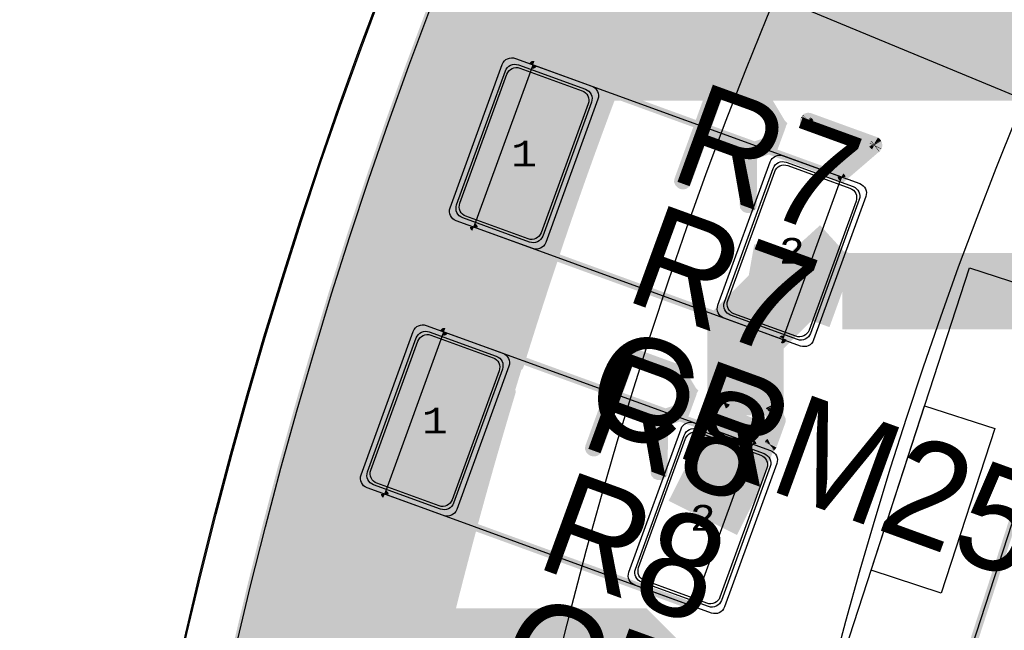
# Model space of a CAD drawing. Extents: x -125 to 125, y -186 to 125.
# Tile 60 of 112: x -98 to -79, y 22 to 34. Entities that reach past the tile are written whole.
import ezdxf
from ezdxf.enums import TextEntityAlignment as Align

# ---------------------------------------------------------------- set-up
doc = ezdxf.new("R2010")
doc.units = 0
doc.header["$MEASUREMENT"] = 0
for name, color, linetype in [('ASSEMBLY_OUTLINES_BTM', 191, 'CONTINUOUS'), ('ASSEMBLY_OUTLINES_TOP', 102, 'CONTINUOUS'), ('ASSEMBLY_PART_NUMBERS_TOP', 102, 'CONTINUOUS'), ('ASSEMBLY_REF_DES_TOP', 102, 'CONTINUOUS'), ('BOARD_OUTLINE', 10, 'CONTINUOUS'), ('GENERATED_SILKSCREEN_BTM', 255, 'CONTINUOUS'), ('GENERATED_SILKSCREEN_TOP', 140, 'CONTINUOUS'), ('MANUFACTURING_OUTLINES', 10, 'CONTINUOUS'), ('PART_PADS_SMD_TOP', 150, 'CONTINUOUS'), ('PIN_NUMBERS_BTM', 8, 'CONTINUOUS'), ('PIN_NUMBERS_TOP', 8, 'CONTINUOUS'), ('PLACEMENT_OUTLINES_BTM', 222, 'CONTINUOUS'), ('PLACEMENT_OUTLINES_TOP', 130, 'CONTINUOUS'), ('PLANE_DATA_LAYER_BOTTOM', 230, 'CONTINUOUS'), ('PLANE_DATA_LAYER_TOP', 150, 'CONTINUOUS'), ('PLANE_SHAPES_LAYER_BOTTOM', 230, 'CONTINUOUS'), ('PLANE_SHAPES_LAYER_TOP', 150, 'CONTINUOUS'), ('ROUTE_BORDER', 151, 'CONTINUOUS'), ('SILKSCREEN_OUTLINES_BTM', 211, 'CONTINUOUS'), ('SILKSCREEN_OUTLINES_TOP', 150, 'CONTINUOUS'), ('SILKSCREEN_REF_DES_TOP', 150, 'CONTINUOUS'), ('SOLDERMASK_PADS_TOP', 180, 'CONTINUOUS'), ('SOLDERPASTE_PADS_TOP', 180, 'CONTINUOUS'), ('TRACES_LAYER_BOTTOM', 230, 'CONTINUOUS'), ('TRACES_LAYER_TOP', 150, 'CONTINUOUS')]:
    doc.layers.add(name, color=color, linetype=linetype)
doc.styles.add('COURIER_NEW', font='cour.ttf')
doc.styles.add('VERIBEST_GERBER_0', font='txt')

msp = doc.modelspace()

# ---------------------------------------------------------------- hatches: boundary and pattern name
at = {"layer": 'PLANE_DATA_LAYER_BOTTOM'}
h = msp.add_hatch(color=256, dxfattribs=at)
h.paths.add_polyline_path([(-96.5, 0, -1), (96.5, 0, -1)], flags=0)
h.paths.add_polyline_path([(-92.5, 0, -1), (92.5, 0, -1)], flags=0)
at = {"layer": 'PLANE_DATA_LAYER_TOP'}
h = msp.add_hatch(color=256, dxfattribs=at)
h.paths.add_polyline_path([(96.500626, 0.347726, -0.000900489), (96.5, 0.000138), (96.5, -0.695031), (96.499998, -0.69558, -0.003602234), (96.479959, -2.08588, -0.003602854), (96.439883, -3.475986, -0.003602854), (96.379778, -4.86537, -0.003602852), (96.299658, -6.253743, -0.003602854), (96.199539, -7.640818, -0.003602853), (96.079443, -9.026306, -0.003602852), (95.939393, -10.409919, -0.003602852), (95.779419, -11.79137, -0.003602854), (95.599554, -13.170373, -0.003602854), (95.399836, -14.546641, -0.003602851), (95.180306, -15.919887, -0.007205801), (94.681997, -18.656178, -0.003602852), (94.403321, -20.018653, -0.003602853), (94.10504, -21.376971, -0.003602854), (93.787216, -22.73085, -0.003602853), (93.449915, -24.080008, -0.003602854), (93.093207, -25.424166, -0.003602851), (92.717167, -26.763043, -0.003602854), (92.321871, -28.096363, -0.010808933), (91.021296, -32.060211, -0.003602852), (90.549842, -33.368542, -0.0072058), (89.550621, -35.964145, -0.003602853), (89.023062, -37.250878, -0.003602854), (88.477015, -38.529875, -0.003602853), (87.912594, -39.80087, -0.003602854), (87.329916, -41.0636, -0.003602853), (86.729102, -42.317802, -0.003602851), (86.110277, -43.563215, -0.007205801), (84.81911, -46.026645, -0.003602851), (84.147037, -47.244149, -0.007205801), (82.750609, -49.649474, -0.003602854), (82.026543, -50.836794, -0.003602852), (81.285444, -52.013557, -0.003602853), (80.527463, -53.179518, -0.003602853), (79.752759, -54.334435, -0.003602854), (78.961493, -55.478069, -0.003602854), (78.153828, -56.610181, -0.003602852), (77.329934, -57.730537, -0.003602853), (76.489979, -58.838903, -0.007205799), (74.762594, -61.018751, -0.003602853), (73.875522, -62.08978, -0.003602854), (72.973107, -63.147914, -0.003602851), (72.055539, -64.192934, -0.003602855), (71.123006, -65.224624, -0.007205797), (69.213826, -67.247153, -0.003602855), (68.237576, -68.237576, -0.003602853), (67.247154, -69.213826, -0.003602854), (66.242767, -70.175703, -0.003602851), (65.224624, -71.123006, -0.003602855), (64.192934, -72.055539, -0.003602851), (63.147914, -72.973107, -0.003602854), (62.08978, -73.875522, -0.003602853), (61.018751, -74.762594, -0.007205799), (58.838903, -76.489979, -0.003602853), (57.730537, -77.329934, -0.003602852), (56.610181, -78.153828, -0.003602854), (55.478069, -78.961493, -0.003602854), (54.334435, -79.752759, -0.003602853), (53.179518, -80.527463, -0.003602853), (52.013557, -81.285444, -0.003602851), (50.836794, -82.026542, -0.003602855), (49.649474, -82.750609, -0.007205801), (47.244149, -84.147037, -0.003602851), (46.026645, -84.81911, -0.007205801), (43.563215, -86.110277, -0.003602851), (42.317802, -86.729102, -0.003602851), (41.063601, -87.329916, -0.003602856), (39.80087, -87.912594, -0.003602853), (38.529875, -88.477015, -0.003602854), (37.250878, -89.023062, -0.003602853), (35.964145, -89.550621, -0.0072058), (33.368542, -90.549842, -0.003602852), (32.060211, -91.021296, -0.010808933), (28.096363, -92.321871, -0.003602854), (26.763043, -92.717167, -0.003602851), (25.424166, -93.093207, -0.003602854), (24.080008, -93.449915, -0.003602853), (22.73085, -93.787216, -0.003602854), (21.376971, -94.10504, -0.003602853), (20.018653, -94.403321, -0.003602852), (18.656178, -94.681997, -0.007205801), (15.919887, -95.180306, -0.003602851), (14.546641, -95.399836, -0.003602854), (13.170373, -95.599554, -0.003602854), (11.79137, -95.779419, -0.003602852), (10.409919, -95.939393, -0.003602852), (9.026306, -96.079443, -0.003602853), (7.640818, -96.199539, -0.003602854), (6.253743, -96.299658, -0.003602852), (4.86537, -96.379778, -0.003602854), (3.475986, -96.439883, -0.003602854), (2.08588, -96.479959, -0.010808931), (-2.08588, -96.479959, -0.003602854), (-3.475986, -96.439883, -0.003602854), (-4.86537, -96.379778, -0.003602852), (-6.253743, -96.299658, -0.003602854), (-7.640818, -96.199539, -0.003602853), (-9.026306, -96.079443, -0.003602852), (-10.409919, -95.939393, -0.003602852), (-11.79137, -95.779419, -0.003602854), (-13.170373, -95.599554, -0.003602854), (-14.546641, -95.399836, -0.003602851), (-15.919887, -95.180306, -0.007205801), (-18.656178, -94.681997, -0.003602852), (-20.018653, -94.403321, -0.003602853), (-21.376971, -94.10504, -0.003602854), (-22.73085, -93.787216, -0.003602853), (-24.080008, -93.449915, -0.003602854), (-25.424166, -93.093207, -0.003602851), (-26.763043, -92.717167, -0.003602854), (-28.096363, -92.321871, -0.010808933), (-32.060211, -91.021296, -0.003602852), (-33.368542, -90.549842, -0.0072058), (-35.964145, -89.550621, -0.003602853), (-37.250878, -89.023062, -0.003602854), (-38.529875, -88.477015, -0.003602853), (-39.80087, -87.912594, -0.003602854), (-41.0636, -87.329916, -0.003602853), (-42.317802, -86.729102, -0.003602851), (-43.563215, -86.110277, -0.007205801), (-46.026645, -84.81911, -0.003602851), (-47.244149, -84.147037, -0.007205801), (-49.649474, -82.750609, -0.003602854), (-50.836794, -82.026543, -0.003602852), (-52.013557, -81.285444, -0.003602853), (-53.179518, -80.527463, -0.003602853), (-54.334435, -79.752759, -0.003602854), (-55.478069, -78.961493, -0.003602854), (-56.610181, -78.153828, -0.003602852), (-57.730537, -77.329934, -0.003602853), (-58.838903, -76.489979, -0.007205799), (-61.018751, -74.762594, -0.003602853), (-62.08978, -73.875522, -0.003602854), (-63.147914, -72.973107, -0.003602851), (-64.192934, -72.055539, -0.003602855), (-65.224624, -71.123006, -0.007205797), (-67.247153, -69.213826, -0.003602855), (-68.237576, -68.237576, -0.003602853), (-69.213826, -67.247154, -0.003602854), (-70.175703, -66.242767, -0.003602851), (-71.123006, -65.224624, -0.003602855), (-72.055539, -64.192934, -0.003602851), (-72.973107, -63.147914, -0.003602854), (-73.875522, -62.08978, -0.003602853), (-74.762594, -61.018751, -0.007205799), (-76.489979, -58.838903, -0.003602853), (-77.329934, -57.730537, -0.003602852), (-78.153828, -56.610181, -0.003602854), (-78.961493, -55.478069, -0.003602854), (-79.752759, -54.334435, -0.003602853), (-80.527463, -53.179518, -0.003602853), (-81.285444, -52.013557, -0.003602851), (-82.026542, -50.836794, -0.003602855), (-82.750609, -49.649474, -0.007205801), (-84.147037, -47.244149, -0.003602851), (-84.81911, -46.026645, -0.007205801), (-86.110277, -43.563215, -0.003602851), (-86.729102, -42.317802, -0.003602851), (-87.329916, -41.063601, -0.003602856), (-87.912594, -39.80087, -0.003602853), (-88.477015, -38.529875, -0.003602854), (-89.023062, -37.250878, -0.003602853), (-89.550621, -35.964145, -0.0072058), (-90.549842, -33.368542, -0.003602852), (-91.021296, -32.060211, -0.010808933), (-92.321871, -28.096363, -0.003602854), (-92.717167, -26.763043, -0.003602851), (-93.093207, -25.424166, -0.003602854), (-93.449915, -24.080008, -0.003602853), (-93.787216, -22.73085, -0.003602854), (-94.10504, -21.376971, -0.003602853), (-94.403321, -20.018653, -0.003602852), (-94.681997, -18.656178, -0.007205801), (-95.180306, -15.919887, -0.003602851), (-95.399836, -14.546641, -0.003602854), (-95.599554, -13.170373, -0.003602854), (-95.779419, -11.79137, -0.003602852), (-95.939393, -10.409919, -0.003602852), (-96.079443, -9.026306, -0.003602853), (-96.199539, -7.640818, -0.003602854), (-96.299658, -6.253743, -0.003602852), (-96.379778, -4.86537, -0.003602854), (-96.439883, -3.475986, -0.003602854), (-96.479959, -2.08588, -0.003602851), (-96.5, -0.695342, -0.001801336), (-96.502505, -0.000033), (-96.502505, 0.000033, -0.001801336), (-96.5, 0.695342, -0.003602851), (-96.479959, 2.08588, -0.003602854), (-96.439883, 3.475986, -0.003602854), (-96.379778, 4.86537, -0.003602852), (-96.299658, 6.253743, -0.003602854), (-96.199539, 7.640818, -0.003602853), (-96.079443, 9.026306, -0.003602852), (-95.939393, 10.409919, -0.003602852), (-95.779419, 11.79137, -0.003602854), (-95.599554, 13.170373, -0.003602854), (-95.399836, 14.546641, -0.003602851), (-95.180306, 15.919887, -0.007205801), (-94.681997, 18.656178, -0.003016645), (-94.45, 19.797247, -0.0005862), (-94.403321, 20.018653, -0.003602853), (-94.10504, 21.376971, -0.003602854), (-93.787216, 22.73085, -0.003602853), (-93.449915, 24.080008, -0.003602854), (-93.093207, 25.424166, -0.003602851), (-92.717167, 26.763043, -0.003602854), (-92.321871, 28.096363, -0.010808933), (-91.021296, 32.060211, -0.003602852), (-90.549842, 33.368542, -0.003602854), (-90.059583, 34.669944, -0.000659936), (-89.967752, 34.907551, -0.002942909), (-89.550621, 35.964145, -0.003602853), (-89.023062, 37.250878, -0.003602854), (-88.477015, 38.529875, -0.003602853), (-87.912594, 39.80087, -0.003602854), (-87.329916, 41.0636, -0.003602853), (-86.729102, 42.317802, -0.003602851), (-86.110277, 43.563215, -0.007205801), (-84.81911, 46.026645, -0.003602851), (-84.147037, 47.244149, -0.007205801), (-82.750609, 49.649474, -0.003602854), (-82.026543, 50.836794, -0.003602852), (-81.285444, 52.013557, -0.003602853), (-80.527463, 53.179518, -0.003602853), (-79.752759, 54.334435, -0.003602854), (-78.961493, 55.478069, -0.003602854), (-78.153828, 56.610181, -0.003602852), (-77.329934, 57.730537, -0.003602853), (-76.489979, 58.838903, -0.007205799), (-74.762594, 61.018751, -0.003602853), (-73.875522, 62.08978, -0.003602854), (-72.973107, 63.147914, -0.003602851), (-72.055539, 64.192934, -0.003602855), (-71.123006, 65.224624, -0.007205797), (-69.213826, 67.247153, -0.003602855), (-68.237576, 68.237576, -0.003602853), (-67.247154, 69.213826, -0.003602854), (-66.242767, 70.175703, -0.003602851), (-65.224624, 71.123006, -0.003602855), (-64.192934, 72.055539, -0.003602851), (-63.147914, 72.973107, -0.003602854), (-62.08978, 73.875522, -0.003602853), (-61.018751, 74.762594, -0.007205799), (-58.838903, 76.489979, -0.003602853), (-57.730537, 77.329934, -0.003602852), (-56.610181, 78.153828, -0.003602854), (-55.478069, 78.961493, -0.003602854), (-54.334435, 79.752759, -0.003602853), (-53.179518, 80.527463, -0.003602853), (-52.013557, 81.285444, -0.003602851), (-50.836794, 82.026542, -0.003602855), (-49.649474, 82.750609, -0.007205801), (-47.244149, 84.147037, -0.003602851), (-46.026645, 84.81911, -0.007205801), (-43.563215, 86.110277, -0.003602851), (-42.317802, 86.729102, -0.003602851), (-41.063601, 87.329916, -0.003602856), (-39.80087, 87.912594, -0.003602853), (-38.529875, 88.477015, -0.003602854), (-37.250878, 89.023062, -0.003602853), (-35.964145, 89.550621, -0.0072058), (-33.368542, 90.549842, -0.003602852), (-32.060211, 91.021296, -0.010808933), (-28.096363, 92.321871, -0.003602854), (-26.763043, 92.717167, -0.003602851), (-25.424166, 93.093207, -0.003602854), (-24.080008, 93.449915, -0.003602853), (-22.73085, 93.787216, -0.003602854), (-21.376971, 94.10504, -0.003602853), (-20.018653, 94.403321, -0.003602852), (-18.656178, 94.681997, -0.007205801), (-15.919887, 95.180306, -0.003602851), (-14.546641, 95.399836, -0.003602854), (-13.170373, 95.599554, -0.003602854), (-11.79137, 95.779419, -0.003602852), (-10.409919, 95.939393, -0.003602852), (-9.026306, 96.079443, -0.003602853), (-7.640818, 96.199539, -0.003602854), (-6.253743, 96.299658, -0.003602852), (-4.86537, 96.379778, -0.003602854), (-3.475986, 96.439883, -0.003602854), (-2.08588, 96.479959, -0.010808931), (2.08588, 96.479959, -0.003602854), (3.475986, 96.439883, -0.003602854), (4.86537, 96.379778, -0.003602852), (6.253743, 96.299658, -0.003602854), (7.640818, 96.199539, -0.003602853), (9.026306, 96.079443, -0.003602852), (10.409919, 95.939393, -0.003602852), (11.79137, 95.779419, -0.003602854), (13.170373, 95.599554, -0.003602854), (14.546641, 95.399836, -0.003602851), (15.919887, 95.180306, -0.007205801), (18.656178, 94.681997, -0.003602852), (20.018653, 94.403321, -0.003602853), (21.376971, 94.10504, -0.003602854), (22.73085, 93.787216, -0.003602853), (24.080008, 93.449915, -0.003602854), (25.424166, 93.093207, -0.003602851), (26.763043, 92.717167, -0.003602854), (28.096363, 92.321871, -0.010808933), (32.060211, 91.021296, -0.003602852), (33.368542, 90.549842, -0.0072058), (35.964145, 89.550621, -0.003602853), (37.250878, 89.023062, -0.003602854), (38.529875, 88.477015, -0.003602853), (39.80087, 87.912594, -0.003602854), (41.0636, 87.329916, -0.003602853), (42.317802, 86.729102, -0.003602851), (43.563215, 86.110277, -0.007205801), (46.026645, 84.81911, -0.003602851), (47.244149, 84.147037, -0.007205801), (49.649474, 82.750609, -0.003602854), (50.836794, 82.026543, -0.003602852), (52.013557, 81.285444, -0.003602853), (53.179518, 80.527463, -0.003602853), (54.334435, 79.752759, -0.003602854), (55.478069, 78.961493, -0.003602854), (56.610181, 78.153828, -0.003602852), (57.730537, 77.329934, -0.003602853), (58.838903, 76.489979, -0.007205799), (61.018751, 74.762594, -0.003602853), (62.08978, 73.875522, -0.003602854), (63.147914, 72.973107, -0.003602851), (64.192934, 72.055539, -0.003602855), (65.224624, 71.123006, -0.007205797), (67.247153, 69.213826, -0.003602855), (68.237576, 68.237576, -0.003602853), (69.213826, 67.247154, -0.003602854), (70.175703, 66.242767, -0.003602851), (71.123006, 65.224624, -0.003602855), (72.055539, 64.192934, -0.003602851), (72.973107, 63.147914, -0.003602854), (73.875522, 62.08978, -0.003602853), (74.762594, 61.018751, -0.007205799), (76.489979, 58.838903, -0.003602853), (77.329934, 57.730537, -0.003602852), (78.153828, 56.610181, -0.003602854), (78.961493, 55.478069, -0.003602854), (79.752759, 54.334435, -0.003602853), (80.527463, 53.179518, -0.003602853), (81.285444, 52.013557, -0.003602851), (82.026542, 50.836794, -0.003602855), (82.750609, 49.649474, -0.007205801), (84.147037, 47.244149, -0.003602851), (84.81911, 46.026645, -0.007205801), (86.110277, 43.563215, -0.003602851), (86.729102, 42.317802, -0.003602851), (87.329916, 41.063601, -0.003602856), (87.912594, 39.80087, -0.003602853), (88.477015, 38.529875, -0.003602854), (89.023062, 37.250878, -0.003602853), (89.550621, 35.964145, -0.0072058), (90.549842, 33.368542, -0.003602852), (91.021296, 32.060211, -0.010808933), (92.321871, 28.096363, -0.003602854), (92.717167, 26.763043, -0.003602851), (93.093207, 25.424166, -0.003602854), (93.449915, 24.080008, -0.003602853), (93.787216, 22.73085, -0.003602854), (94.10504, 21.376971, -0.003602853), (94.403321, 20.018653, -0.003602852), (94.681997, 18.656178, -0.007205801), (95.180306, 15.919887, -0.003602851), (95.399836, 14.546641, -0.003602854), (95.599554, 13.170373, -0.003602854), (95.779419, 11.79137, -0.003602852), (95.939393, 10.409919, -0.003602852), (96.079443, 9.026306, -0.003602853), (96.199539, 7.640818, -0.003602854), (96.299658, 6.253743, -0.003602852), (96.379778, 4.86537, -0.003602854), (96.439883, 3.475986, -0.003602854), (96.479959, 2.08588, -0.003602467), (96.499999, 0.69549), (96.500001, 0.695215, -0.000899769), (96.500626, 0.347904)], flags=0)
h.paths.add_polyline_path([(-92.6, -13.6, 0.414213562), (-92.15, -13.15), (-92.15, -10.35, 0.414213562), (-92.6, -9.9), (-94, -9.9, 0.414213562), (-94.45, -10.35), (-94.45, -13.15, 0.414213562), (-94, -13.6)], flags=0)
h.paths.add_polyline_path([(-86.821663, 32.379905, 0.087486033), (-86.794526, 32.533811), (-86.794526, 32.533813, 0.31569986), (-87.091234, 32.956899, -0.00036525), (-87.091339, 32.956936), (-88.405466, 33.435239, -0.000364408), (-88.40557, 33.435278, 0.414642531), (-88.982958, 33.166547), (-89.940615, 30.535407, 0.087486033), (-89.967752, 30.381501), (-89.967752, 30.381499, 0.31569986), (-89.671044, 29.958413, -0.00036525), (-89.670939, 29.958376), (-88.356812, 29.480073, -0.000364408), (-88.356708, 29.480034, 0.414642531), (-87.77932, 29.748765)], flags=0)
h.paths.add_polyline_path([(89.940616, -30.535408, 0.087486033), (89.967753, -30.381502), (89.967753, -30.3815, 0.31569986), (89.671045, -29.958414, -0.00036525), (89.67094, -29.958377), (88.356813, -29.480074, -0.000364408), (88.356709, -29.480035, 0.414642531), (87.779321, -29.748766), (86.821664, -32.379906, 0.087486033), (86.794527, -32.533812), (86.794527, -32.533814, 0.31569986), (87.091235, -32.9569, -0.00036525), (87.09134, -32.956937), (88.405467, -33.43524, -0.000364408), (88.405571, -33.435279, 0.414642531), (88.982959, -33.166548)], flags=0)
h.paths.add_polyline_path([(91.940615, -24.535408, 0.087486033), (91.967752, -24.381502), (91.967752, -24.3815, 0.31569986), (91.671044, -23.958414, -0.00036525), (91.670939, -23.958377), (90.356812, -23.480074, -0.000364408), (90.356708, -23.480035, 0.414642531), (89.77932, -23.748766), (88.821663, -26.379906, 0.087486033), (88.794526, -26.533812), (88.794526, -26.533814, 0.31569986), (89.091234, -26.9569, -0.00036525), (89.091339, -26.956937), (90.405466, -27.43524, -0.000364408), (90.40557, -27.435279, 0.414642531), (90.982958, -27.166548)], flags=0)
h.paths.add_polyline_path([(93.896668, 6.211975, 0.389682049), (94.308699, 6.66037), (94.308699, 6.660374, 0.021817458), (94.306987, 6.69959), (94.062951, 9.488936, 0.414555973), (93.574922, 9.897961, -0.000289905), (93.574834, 9.897953), (92.182234, 9.776115, -0.000694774), (92.182023, 9.776097, 0.059596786), (92.077335, 9.75449, -0.479061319), (91.977409, 9.818672, 0.001187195), (91.929745, 10.25534, -0.42369729), (91.999473, 10.339751, 0.002394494), (92.003768, 10.340111, -0.000289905), (92.003856, 10.340119), (93.396456, 10.461957, -0.000698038), (93.396668, 10.461975, 0.389682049), (93.808699, 10.91037), (93.808699, 10.910374, 0.021817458), (93.806987, 10.94959), (93.562951, 13.738936, 0.414555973), (93.074922, 14.147961, -0.000289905), (93.074834, 14.147953), (91.682234, 14.026115, -0.000694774), (91.682023, 14.026097, 0.085480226), (91.534215, 13.987564, -0.496668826), (91.427441, 14.045397, 0.068971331), (84.160859, 38.382286, -0.731355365), (84.268524, 38.47976, 0.246006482), (84.685649, 38.461089, -0.000344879), (84.685744, 38.461134), (85.953561, 39.052325, -0.000187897), (85.953613, 39.052349, 0.291678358), (86.213743, 39.460331), (86.213743, 39.460333, 0.109516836), (86.171582, 39.65051), (84.988251, 42.188173, 0.414616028), (84.389675, 42.405573, -0.000344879), (84.38958, 42.405528), (83.121763, 41.814337, -0.000187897), (83.121711, 41.814313, 0.277257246), (82.862222, 41.430334, -0.76979473), (82.717988, 41.400294, 0.005566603), (81.775733, 43.231693, -0.122176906), (81.766899, 43.267306), (81.766899, 43.267307, -0.27753138), (81.807377, 43.334615), (81.814245, 43.33826, -0.347234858), (81.90716, 43.321305, 0.33322508), (82.435649, 43.211089, -0.000344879), (82.435744, 43.211134), (83.703561, 43.802325, -0.000187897), (83.703613, 43.802349, 0.291678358), (83.963743, 44.210331), (83.963743, 44.210333, 0.109516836), (83.921582, 44.40051), (82.738251, 46.938173, 0.414616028), (82.139675, 47.155573, -0.000344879), (82.13958, 47.155528), (80.871763, 46.564337, -0.000187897), (80.871711, 46.564313, 0.291678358), (80.611581, 46.156331), (80.611581, 46.156328, 0.109516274), (80.653742, 45.966152), (81.772211, 43.567586, -0.109514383), (81.77935, 43.535383, -0.277523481), (81.738874, 43.468076), (81.737054, 43.46711, -0.413739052), (81.634081, 43.498584, 0.090205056), (61.088322, 69.458382, -0.215604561), (61.062446, 69.5156), (61.062446, 69.515601, -0.592706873), (61.179725, 69.57978, 0.377286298), (61.767346, 69.669906, -0.000265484), (61.767398, 69.669968), (62.666431, 70.741394, -0.000377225), (62.666505, 70.741482, 0.414652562), (62.611475, 71.375972), (60.466551, 73.175778, 0.414528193), (59.832266, 73.119944, -0.000265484), (59.832214, 73.119882), (58.933181, 72.048456, -0.000377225), (58.933107, 72.048368, 0.326289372), (58.896596, 71.518817, -0.141418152), (58.908314, 71.478215), (58.908314, 71.478214, -0.633744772), (58.783689, 71.41938, 0.006308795), (56.962908, 72.879882, -0.651982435), (56.997159, 73.015058, 0.178521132), (57.267345, 73.169905, -0.000265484), (57.267397, 73.169967), (58.16643, 74.241393, -0.000377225), (58.166504, 74.241481, 0.414652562), (58.111474, 74.875971), (55.96655, 76.675777, 0.414528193), (55.332265, 76.619943, -0.000265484), (55.332213, 76.619881), (54.43318, 75.548455, -0.000377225), (54.433106, 75.548367, 0.356169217), (54.424394, 74.979502, -0.871535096), (54.319872, 74.870565, 0.062704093), (34.065925, 85.998621, -0.590641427), (34.049071, 86.131019, 0.148919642), (34.206673, 86.340617), (34.685501, 87.656187, 0.41421434), (34.416549, 88.232957), (31.785409, 89.190613, 0.414212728), (31.208639, 88.921661), (30.729811, 87.606091, 0.131738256), (30.709535, 87.373891, -0.043742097), (30.710697, 87.360634, -0.51682272), (30.609282, 87.288727, 0.006376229), (28.373307, 88.04093, -0.568880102), (28.344132, 88.16864, 0.115710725), (28.456673, 88.340617), (28.935501, 89.656187, 0.41421434), (28.666549, 90.232957), (26.035409, 91.190613, 0.414212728), (25.458639, 90.921661), (24.979811, 89.606091, 0.249112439), (25.0384, 89.187975, -0.158172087), (25.052916, 89.143237), (25.052916, 89.143236, -0.496686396), (24.956158, 89.069862, 0.085386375), (-6.242478, 92.289119, -0.552856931), (-6.318333, 92.393537, 0.140228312), (-6.292841, 92.639764, -0.000236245), (-6.292853, 92.639835), (-6.535874, 94.018077, 0.414215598), (-7.057181, 94.3831), (-9.814643, 93.896885, 0.363969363), (-10.1865, 93.453722), (-10.1865, 93.453721, 0.043896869), (-10.179589, 93.375162, -0.000236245), (-10.179577, 93.375091), (-9.945144, 92.045556, -0.433709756), (-10.011938, 91.956572, 0.001904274), (-10.712082, 91.877643, -0.448630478), (-10.797106, 91.95333), (-10.797106, 91.953332, -0.051655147), (-10.795488, 91.968951, 0.051663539), (-10.78593, 92.061204), (-10.78593, 92.061205, 0.043896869), (-10.792841, 92.139764, -0.000236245), (-10.792853, 92.139835), (-11.035874, 93.518077, 0.414215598), (-11.557181, 93.8831), (-14.314643, 93.396885, 0.363969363), (-14.6865, 92.953722), (-14.6865, 92.953721, 0.043896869), (-14.679589, 92.875162, -0.000236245), (-14.679577, 92.875091), (-14.436555, 91.496848, 0.024401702), (-14.426834, 91.454041, -0.448265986), (-14.488295, 91.358302, 0.067685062), (-38.359133, 84.171414, -0.742525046), (-38.455439, 84.280996, 0.14000172), (-38.387564, 84.518652), (-38.387564, 84.518654, 0.131651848), (-38.447852, 84.743653), (-39.147852, 85.956089, 0.414214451), (-39.762564, 86.120801), (-42.187436, 84.720801, 0.267949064), (-42.412436, 84.33109), (-42.412436, 84.331088, 0.131651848), (-42.352148, 84.106089), (-41.652148, 82.893653, 0.093511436), (-41.543372, 82.76712, -0.546760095), (-41.55671, 82.639517, 0.006064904), (-43.549064, 81.607162, -0.470943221), (-43.657725, 81.651837, 0.055841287), (-43.697853, 81.743653), (-44.397853, 82.956089, 0.414214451), (-45.012565, 83.120801), (-47.437437, 81.720801, 0.267949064), (-47.662437, 81.33109), (-47.662437, 81.331088, 0.131651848), (-47.602149, 81.106089), (-46.902149, 79.893653, 0.032310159), (-46.869913, 79.845319, -0.450160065), (-46.891817, 79.733352, 0.08430046), (-70.583138, 59.785204, -0.698483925), (-70.717483, 59.834454), (-70.717483, 59.834457, -0.007997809), (-70.717444, 59.836895, 0.00800932), (-70.717213, 59.851309), (-70.717213, 59.851325, 0.24469719), (-70.909102, 60.219942), (-72.055918, 61.022949, 0.414210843), (-72.682643, 60.91244), (-74.288657, 58.618815, 0.153915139), (-74.370039, 58.360705), (-74.370039, 58.360703, 0.24469719), (-74.17815, 57.992086), (-73.031334, 57.189079, 0.087677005), (-72.889368, 57.122944, -0.339663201), (-72.832834, 57.049326), (-72.832834, 57.049325, -0.167529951), (-72.849022, 57.002368, 0.004766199), (-73.922448, 55.603252, -0.512778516), (-74.046173, 55.605942, 0.089867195), (-74.159102, 55.719942), (-75.305918, 56.522949, 0.414210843), (-75.932643, 56.41244), (-77.538657, 54.118815, 0.153915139), (-77.620039, 53.860705), (-77.620039, 53.860703, 0.24469719), (-77.42815, 53.492086), (-76.281334, 52.689079, 0.064126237), (-76.179518, 52.635712, -0.313747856), (-76.129783, 52.564255), (-76.129783, 52.564254, -0.15210982), (-76.143257, 52.520989, 0.076351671), (-88.395677, 27.248013, -0.860655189), (-88.544696, 27.270459), (-88.544696, 27.270478, -0.006273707), (-88.544672, 27.27239, 0.006336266), (-88.544527, 27.283794), (-88.544527, 27.283813, 0.31569986), (-88.841235, 27.706899, -0.00036525), (-88.84134, 27.706936), (-90.155467, 28.185239, -0.000364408), (-90.155571, 28.185278, 0.414642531), (-90.732959, 27.916547), (-91.690616, 25.285407, 0.087486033), (-91.717753, 25.131501), (-91.717753, 25.131499, 0.31569986), (-91.421045, 24.708413, -0.00036525), (-91.42094, 24.708376), (-90.106813, 24.230073, -0.000364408), (-90.106709, 24.230034, 0.414642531), (-89.529321, 24.498765), (-88.6911, 26.801758, -0.83910535), (-88.543295, 26.775697), (-88.543295, 26.775696, -0.073486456), (-88.546552, 26.753657, 0.073487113), (-92.5, 0.000001), (-92.5, -0.000008, 0.013092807), (-92.373191, -4.841856, -0.013063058), (-92.373087, -4.845836), (-92.373087, -4.845845, -0.502092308), (-92.471112, -4.918853, 0.072749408), (-92.6, -4.9), (-94, -4.9, 0.414213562), (-94.45, -5.35), (-94.45, -8.15, 0.414213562), (-94, -8.6), (-92.6, -8.6, 0.229271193), (-92.247083, -8.429193, -0.677052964), (-92.111442, -8.469493, 0.082019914), (-84.496994, -37.636525, -0.105143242), (-84.490401, -37.667529), (-84.490401, -37.66753, -0.745103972), (-84.630333, -37.709299, 0.382657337), (-85.210995, -37.555017), (-86.458406, -38.190605, 0.414213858), (-86.655062, -38.795854), (-85.38389, -41.29067, 0.414212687), (-84.778643, -41.487329), (-83.531232, -40.851741, 0.228402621), (-83.29462, -40.540786, -0.716477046), (-83.15146, -40.522644, 0.004932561), (-82.335813, -42.155236, -0.118851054), (-82.32744, -42.189963, -0.473202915), (-82.418564, -42.264687, 0.168664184), (-82.710994, -42.305018), (-83.958405, -42.940606, 0.414213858), (-84.155061, -43.545855), (-82.883889, -46.040671, 0.414212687), (-82.278642, -46.23733), (-81.031231, -45.601742, 0.220282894), (-80.797612, -45.304376, -0.683310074), (-80.657014, -45.284612, 0.087546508), (-60.288444, -70.153784, -0.218604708), (-60.261909, -70.211575), (-60.261909, -70.211576, -0.577436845), (-60.376226, -70.277557, 0.38895059), (-60.969942, -70.409102), (-61.772948, -71.555915, 0.153915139), (-61.85433, -71.814025, 0.244698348), (-61.662439, -72.182644), (-59.368815, -73.788657, 0.414214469), (-58.742086, -73.67815), (-57.93908, -72.531337, 0.127386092), (-57.860132, -72.319966, -0.592937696), (-57.736781, -72.268347, 0.003607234), (-56.688056, -73.093872, -0.23180665), (-56.658555, -73.154085), (-56.658555, -73.154086, -0.481263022), (-56.751636, -73.228393, 0.30477079), (-57.219942, -73.409102), (-58.022948, -74.555915, 0.153915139), (-58.10433, -74.814025, 0.244698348), (-57.912439, -75.182644), (-55.618815, -76.788657, 0.414214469), (-54.992086, -76.67815), (-54.18908, -75.531337, 0.207575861), (-54.11738, -75.180384, -0.051991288), (-54.119019, -75.164665), (-54.119019, -75.164663, -0.611098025), (-53.998336, -75.102795, 0.064817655), (-32.97034, -86.424572, -0.452207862), (-32.930353, -86.53179, 0.035849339), (-32.956674, -86.590616), (-33.435502, -87.906186, 0.41421434), (-33.16655, -88.482956), (-30.53541, -89.440612, 0.414212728), (-29.95864, -89.17166), (-29.479812, -87.85609, 0.045747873), (-29.458874, -87.776628, -0.460918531), (-29.359538, -87.716974, 0.003943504), (-27.972301, -88.169158, -0.472181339), (-27.928509, -88.278389, 0.03800214), (-27.956674, -88.340617), (-28.435502, -89.656187, 0.41421434), (-28.16655, -90.232957), (-25.53541, -91.190613, 0.414212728), (-24.95864, -90.921661), (-24.479812, -89.606091, 0.160295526), (-24.471042, -89.324924, -0.587338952), (-24.377871, -89.229869, 0.083819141), (6.266683, -92.287478, -0.434212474), (6.348045, -92.363503), (6.348045, -92.363505, -0.048084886), (6.346642, -92.37806, 0.048091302), (6.338354, -92.464026), (6.338354, -92.464029, 0.021817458), (6.340066, -92.503245), (6.462031, -93.897305, -0.000293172), (6.462039, -93.897394, 0.414556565), (6.949592, -94.306987), (9.738938, -94.062951, 0.388878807), (10.149718, -93.614663), (10.149718, -93.614661, 0.021817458), (10.148006, -93.575445), (10.026041, -92.181385, -0.000293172), (10.026033, -92.181296, 0.072391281), (9.996403, -92.055103, -0.494517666), (10.059017, -91.951434, 0.005370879), (12.031965, -91.714131, -0.452957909), (12.118077, -91.789684, -0.08462704), (12.113773, -91.814931, 0.084628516), (12.088355, -91.964028), (12.088355, -91.964029, 0.021817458), (12.090067, -92.003245), (12.212032, -93.397305, -0.000293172), (12.21204, -93.397394, 0.414556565), (12.699593, -93.806987), (15.488939, -93.562951, 0.388878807), (15.899719, -93.114663), (15.899719, -93.114661, 0.021817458), (15.898007, -93.075445), (15.776042, -91.681385, -0.000293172), (15.776034, -91.681296, 0.253230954), (15.540527, -91.3235, -0.71386987), (15.563745, -91.181247, 0.06527067), (38.541526, -84.088054, -0.546488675), (38.649476, -84.157324, -0.053346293), (38.647751, -84.173446, 0.053346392), (38.637564, -84.268654), (38.637564, -84.268655, 0.131651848), (38.697852, -84.493654), (39.397852, -85.70609, 0.414214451), (40.012564, -85.870802), (42.437436, -84.470802, 0.267949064), (42.662436, -84.081091), (42.662436, -84.081089, 0.131651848), (42.602148, -83.85609), (41.902148, -82.643654, 0.037946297), (41.863667, -82.587341, -0.170449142), (41.846942, -82.539705, -0.282375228), (41.888635, -82.471766, 0.006553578), (44.035906, -81.345492, -0.637481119), (44.146815, -81.427875, 0.050823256), (44.137564, -81.518651), (44.137564, -81.518654, 0.131651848), (44.197852, -81.743653), (44.897852, -82.956089, 0.414214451), (45.512564, -83.120801), (47.937436, -81.720801, 0.267949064), (48.162436, -81.33109), (48.162436, -81.331088, 0.131651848), (48.102148, -81.106089), (47.402148, -79.893653, 0.165518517), (47.183968, -79.702627, -0.618397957), (47.174153, -79.566634, 0.081498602), (70.127567, -60.318938, -0.734279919), (70.261139, -60.376403, 0.025555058), (70.258791, -60.422313), (70.258791, -60.422318, 0.221999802), (70.419938, -60.767374, -0.000291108), (70.420006, -60.767431), (71.491367, -61.666409, -0.000393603), (71.491459, -61.666486, 0.414672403), (72.125973, -61.611475), (73.925779, -59.46655, 0.176326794), (74.031059, -59.177296), (74.031059, -59.177294, 0.221999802), (73.869912, -58.832238, -0.000291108), (73.869844, -58.832181), (72.798483, -57.933203, -0.000393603), (72.798391, -57.933126, 0.268072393), (72.355156, -57.85436, -0.520217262), (72.252973, -57.782727, -0.170124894), (72.269638, -57.735166, 0.005995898), (73.633402, -55.985464, -0.641794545), (73.768599, -56.015761, 0.167709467), (73.919937, -56.267373, -0.000291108), (73.920005, -56.26743), (74.991366, -57.166408, -0.000393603), (74.991458, -57.166485, 0.414672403), (75.625972, -57.111474), (77.425778, -54.966549, 0.176326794), (77.531058, -54.677295), (77.531058, -54.677293, 0.221999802), (77.369911, -54.332237, -0.000291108), (77.369843, -54.33218), (76.298482, -53.433202, -0.000393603), (76.29839, -53.433125, 0.414672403), (75.663876, -53.488136), (75.597031, -53.567799, -0.959956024), (75.476482, -53.474767, 0.155332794), (92.5, 0), (92.5, 0.000005, 0.016266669), (92.304296, 6.013897, -0.016255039), (92.304135, 6.018848), (92.304135, 6.018851, -0.461807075), (92.392454, 6.094081, 0.062118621), (92.503767, 6.090111, -0.000293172), (92.503856, 6.090119), (93.896456, 6.211957, -0.000698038)], flags=0)
for points in [[(-88.819854, 32.883723), (-89.126381, 32.99529)], [(-87.046569, 32.562327), (-86.723701, 32.608833)], [(-89.659, 30.578186), (-89.965528, 30.689753)], [(-88.050545, 29.772263), (-87.803225, 29.559568)], [(-89.583908, 27.711164), (-89.472341, 28.017692)], [(-90.976864, 26.515474), (-91.283392, 26.627041)], [(-89.291265, 25.883768), (-88.984737, 25.772201)], [(-90.678372, 24.704148), (-90.789939, 24.39762)]]:
    msp.add_hatch(color=256, dxfattribs=at).paths.add_polyline_path(points, is_closed=False, flags=0)
at = {"layer": 'PLANE_SHAPES_LAYER_BOTTOM'}
h = msp.add_hatch(color=256, dxfattribs=at)
h.paths.add_polyline_path([(-96.5, 0, -1), (96.5, 0, -1)], flags=0)
h.paths.add_polyline_path([(-92.5, 0, -1), (92.5, 0, -1)], flags=0)
at = {"layer": 'PLANE_SHAPES_LAYER_TOP'}
h = msp.add_hatch(color=256, dxfattribs=at)
h.paths.add_polyline_path([(-96.56345, 0, -1), (96.56345, 0, -1)], flags=0)
h.paths.add_polyline_path([(-92.5, 0, -1), (92.5, 0, -1)], flags=0)

# ---------------------------------------------------------------- linework, layer by layer
at = {"layer": 'ASSEMBLY_OUTLINES_BTM'}
for points in [[(-82.598074, 20.076845), (-79.631512, 29.206988), (-67.457988, 25.251572), (-70.424552, 16.121429)], [(-81.562868, 23.262886), (-80.51221, 26.496478), (-79.133177, 26.048403), (-80.183836, 22.814811)]]:
    msp.add_lwpolyline(points, close=True, dxfattribs=at)
at = {"layer": 'ASSEMBLY_OUTLINES_TOP'}
msp.add_lwpolyline([(90.5, -37.5), (-94.275907, 39.036686)], dxfattribs=at)
for points in [[(-88.203772, 33.202202), (-82.142755, 30.996172), (-83.305623, 27.801218), (-89.366641, 30.007248)], [(-89.953773, 27.952202), (-83.892756, 25.746172), (-85.055624, 22.551217), (-91.116642, 24.757247)]]:
    msp.add_lwpolyline(points, close=True, dxfattribs=at)
for radius in [125, 90.284619, 85]:
    msp.add_circle((0, 0), radius, dxfattribs=at)
at = {"layer": 'BOARD_OUTLINE'}
msp.add_circle((0, 0), 97.5, dxfattribs=at)
at = {"layer": 'GENERATED_SILKSCREEN_BTM', "const_width": 0.15}
msp.add_lwpolyline([(-67.457983, 25.25157), (-67.797687, 24.20607, 0.00000579), (-67.797698, 24.20607), (-67.457995, 25.251569), (-77.396526, 28.480791), (-80.363085, 19.350658), (-70.424555, 16.121436), (-69.787288, 18.082742, 0.000003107), (-69.787282, 18.082726), (-70.424547, 16.121427, -0.414213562), (-70.424554, 16.121424), (-80.363094, 19.35065, -0.306678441), (-80.363097, 19.350655), (-80.363097, 19.350657), (-80.363085, 19.350693), (-77.396534, 28.4808, -0.414213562), (-77.396527, 28.480803), (-67.457986, 25.251577, -0.306678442), (-67.457983, 25.251572), (-67.457983, 25.25157)], format="xyb", dxfattribs=at)
at = {"layer": 'GENERATED_SILKSCREEN_TOP'}
for points, const_width in [([(-82.14275, 30.99617), (-82.1513, 30.972679), (-82.15131, 30.972682), (-82.142762, 30.996169), (-88.203769, 33.202195), (-88.212318, 33.178707), (-88.212328, 33.178711), (-88.203777, 33.202204, -0.414213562), (-88.20377, 33.202207), (-82.142753, 30.996177, -0.306678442), (-82.14275, 30.996172), (-82.14275, 30.99617)], 0.15), ([(-81.469956, 31.617105), (-81.471988, 31.608977, -0.184527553), (-81.47199, 31.608974), (-81.476052, 31.60085, -0.16227766), (-81.476053, 31.600847), (-81.482149, 31.592719, -0.071067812), (-81.48215, 31.592718), (-82.142659, 31.024871), (-82.142669, 31.024875), (-81.482157, 31.592725), (-81.476061, 31.600853, -0.071067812), (-81.47606, 31.600854), (-81.471998, 31.608978), (-81.471998, 31.608979), (-81.469966, 31.617107), (-81.469966, 31.625233), (-81.471998, 31.637425), (-81.478093, 31.647583), (-81.484188, 31.65571), (-81.494346, 31.661805, -0.04938899), (-81.494347, 31.661805), (-82.780603, 32.129165), (-82.796857, 32.131197), (-82.811078, 32.127134), (-82.821237, 32.114943, -0.071067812), (-82.821238, 32.114942), (-82.829364, 32.100722), (-82.829364, 32.100721), (-82.831396, 32.086498), (-82.829364, 32.072276), (-82.823268, 32.058052), (-82.809049, 32.049927, -0.099019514), (-82.809047, 32.049927), (-81.587815, 31.606951, -0.677032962), (-81.587815, 31.606941), (-82.22838, 31.056071), (-82.228391, 31.056075), (-81.587827, 31.606944), (-82.809051, 32.049917, -0.162277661), (-82.809053, 32.049919), (-82.823273, 32.058045, -0.306678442), (-82.823278, 32.058048), (-82.829374, 32.072272), (-82.829374, 32.072273), (-82.831406, 32.086497), (-82.831406, 32.086499), (-82.829374, 32.100723, -0.184527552), (-82.829372, 32.100726), (-82.821246, 32.114946, -0.16227766), (-82.821245, 32.114949), (-82.811085, 32.127141, -0.184527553), (-82.811082, 32.127143), (-82.796858, 32.131207, -0.095414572), (-82.796856, 32.131207), (-82.780602, 32.129175, -0.145489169), (-82.780599, 32.129175), (-81.494343, 31.661815, -0.111991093), (-81.494341, 31.661814), (-81.484183, 31.655719, -0.16227766), (-81.484181, 31.655717), (-81.478085, 31.647589, -0.071067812), (-81.478084, 31.647588), (-81.471989, 31.637429, -0.111991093), (-81.471988, 31.637427), (-81.469956, 31.625235), (-81.469956, 31.617105)], 0.254), ([(-83.297067, 27.824709), (-83.305618, 27.801216, -0.414213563), (-83.305625, 27.801213), (-89.366643, 30.007243, -0.306678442), (-89.366646, 30.007248), (-89.366646, 30.00725), (-89.366634, 30.007283), (-89.358096, 30.030742), (-89.358086, 30.030738), (-89.366634, 30.007251), (-83.305626, 27.801225), (-83.297077, 27.824712), (-83.297067, 27.824709)], 0.15), ([(-83.892751, 25.74617), (-83.901301, 25.722678), (-83.901312, 25.722681), (-83.892763, 25.746169), (-89.95377, 27.952195), (-89.962319, 27.928707), (-89.962329, 27.928711), (-89.953778, 27.952204, -0.414213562), (-89.953771, 27.952207), (-83.892754, 25.746177, -0.306678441), (-83.892751, 25.746172), (-83.892751, 25.74617)], 0.15), ([(-83.368757, 26.207672), (-83.370789, 26.199544), (-83.370789, 26.191415), (-83.537413, 25.732183, -0.16227766), (-83.537415, 25.732181), (-83.541478, 25.726086, -0.071067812), (-83.541479, 25.726085), (-83.543509, 25.722025, -0.213376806), (-83.54351, 25.722021), (-83.545542, 25.719989, -0.111991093), (-83.545544, 25.719988), (-83.59023, 25.663049, 0.00000753), (-83.590239, 25.663053), (-83.545551, 25.719995, -0.111991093), (-83.54555, 25.719997), (-83.543518, 25.722029, -0.071067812), (-83.543517, 25.72203), (-83.541487, 25.726089, -0.16227766), (-83.541486, 25.726092), (-83.537423, 25.732187), (-83.370799, 26.191419), (-83.370799, 26.199546), (-83.368767, 26.207673), (-83.370799, 26.221895), (-83.490687, 26.488087), (-83.490687, 26.488088), (-83.496782, 26.498245), (-83.506941, 26.504341, -0.071067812), (-83.506942, 26.504342), (-83.515066, 26.508404, -0.099019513), (-83.515068, 26.508404), (-84.216108, 26.764436), (-84.222204, 26.766468), (-84.236424, 26.766468), (-84.246584, 26.762404), (-84.508712, 26.63642, -0.049388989), (-84.508713, 26.63642), (-84.520903, 26.628293), (-84.526997, 26.620167), (-84.529029, 26.61204), (-84.529029, 26.612039), (-84.695653, 26.154839), (-84.699717, 26.144679), (-84.699717, 26.140617), (-84.701133, 26.06913), (-84.701133, 26.069129), (-84.701143, 26.069133), (-84.699727, 26.140617), (-84.699727, 26.144683), (-84.695663, 26.154843), (-84.529039, 26.612043, -0.049388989), (-84.529039, 26.612044), (-84.527007, 26.62017, -0.184527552), (-84.527005, 26.620173), (-84.52091, 26.6283, -0.071067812), (-84.520909, 26.628301), (-84.508718, 26.636428, -0.16227766), (-84.508716, 26.63643), (-84.246588, 26.762414), (-84.236428, 26.766478, -0.145489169), (-84.236425, 26.766478), (-84.222203, 26.766478, -0.145489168), (-84.2222, 26.766478), (-84.216104, 26.764446), (-83.515064, 26.508414, -0.16227766), (-83.515062, 26.508412), (-83.506938, 26.50435, -0.16227766), (-83.506935, 26.504349), (-83.496776, 26.498254, -0.205257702), (-83.496773, 26.498251), (-83.490679, 26.488093, -0.16227766), (-83.490677, 26.488091), (-83.370789, 26.221899), (-83.370789, 26.221898), (-83.368757, 26.207674), (-83.368757, 26.207672)], 0.254), ([(-83.456133, 26.199543), (-83.612597, 25.766727, -0.184527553), (-83.612599, 25.766724), (-83.67071, 25.694086), (-83.67072, 25.69409), (-83.612607, 25.766731), (-83.456144, 26.199545), (-83.559774, 26.435253), (-84.224234, 26.677059), (-84.459942, 26.565301), (-84.616405, 26.132487), (-84.620525, 26.039791), (-84.620535, 26.039794), (-84.616415, 26.132489), (-84.616415, 26.132491), (-84.459951, 26.565307, -0.231442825), (-84.459948, 26.56531), (-84.224236, 26.67707, -0.186574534), (-84.224232, 26.67707), (-83.559768, 26.435262, -0.250764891), (-83.559765, 26.435259), (-83.456133, 26.199547), (-83.456133, 26.199543)], 0.254), ([(-85.047068, 22.574708), (-85.055619, 22.551215, -0.414213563), (-85.055626, 22.551212), (-91.116644, 24.757242, -0.306678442), (-91.116647, 24.757247), (-91.116647, 24.757249), (-91.116635, 24.757282), (-91.108096, 24.780741), (-91.108086, 24.780738), (-91.116635, 24.75725), (-85.055627, 22.551224), (-85.047078, 22.574711), (-85.047068, 22.574708)], 0.15)]:
    msp.add_lwpolyline(points, format="xyb", dxfattribs=dict(at, const_width=const_width))
at = {"layer": 'GENERATED_SILKSCREEN_TOP', "const_width": 0.254}
for points in [[(-83.532441, 31.584594), (-83.524313, 31.586626), (-83.520249, 31.594754), (-83.512121, 31.602882), (-83.508057, 31.61101), (-83.363785, 32.003186), (-83.361753, 32.013346), (-83.363785, 32.023506), (-83.361753, 32.02757), (-83.363785, 32.029602), (-83.365817, 32.033666), (-83.367849, 32.039762), (-83.595433, 32.419746), (-83.603561, 32.425842), (-83.609657, 32.429906), (-83.613721, 32.43397), (-83.617785, 32.436002), (-84.580953, 32.787538), (-84.589081, 32.78957), (-84.597209, 32.78957), (-84.605337, 32.787538), (-84.613465, 32.783474), (-84.625657, 32.775346), (-84.635817, 32.763154), (-85.302313, 30.93029), (-85.304345, 30.916066), (-85.298249, 30.901842), (-85.288089, 30.891682), (-85.275897, 30.883554), (-85.259641, 30.87949), (-85.243385, 30.881522), (-85.231193, 30.88965), (-85.223065, 30.901842), (-84.904041, 31.779666), (-84.005897, 31.452514), (-84.016057, 30.450738), (-84.014025, 30.434482), (-84.003865, 30.42229), (-83.989641, 30.416194), (-83.975417, 30.414162), (-83.961193, 30.416194), (-83.949001, 30.42229), (-83.938841, 30.43245), (-83.936809, 30.448706), (-83.926649, 31.452514), (-83.532441, 31.584594)], [(-84.570793, 32.692034), (-83.658425, 32.360818), (-83.447097, 32.011314), (-83.577145, 31.657746), (-83.963225, 31.523634), (-84.875593, 31.85485), (-84.570793, 32.692034)], [(-85.282906, 26.333657), (-85.274778, 26.335689), (-85.270714, 26.343817), (-85.262586, 26.351945), (-85.258522, 26.360073), (-85.11425, 26.752249), (-85.112218, 26.762409), (-85.11425, 26.772569), (-85.112218, 26.776633), (-85.11425, 26.778665), (-85.116282, 26.782729), (-85.118314, 26.788825), (-85.345898, 27.168809), (-85.354026, 27.174905), (-85.360122, 27.178969), (-85.364186, 27.183033), (-85.36825, 27.185065), (-86.331418, 27.536601), (-86.339546, 27.538633), (-86.347674, 27.538633), (-86.355802, 27.536601), (-86.36393, 27.532537), (-86.376122, 27.524409), (-86.386282, 27.512217), (-87.052778, 25.679353), (-87.05481, 25.665129), (-87.048714, 25.650905), (-87.038554, 25.640745), (-87.026362, 25.632617), (-87.010106, 25.628553), (-86.99385, 25.630585), (-86.981658, 25.638713), (-86.97353, 25.650905), (-86.654506, 26.528729), (-85.756362, 26.201577), (-85.766522, 25.199801), (-85.76449, 25.183545), (-85.75433, 25.171353), (-85.740106, 25.165257), (-85.725882, 25.163225), (-85.711658, 25.165257), (-85.699466, 25.171353), (-85.689306, 25.181513), (-85.687274, 25.197769), (-85.677114, 26.201577), (-85.282906, 26.333657)], [(-86.321258, 27.441097), (-85.40889, 27.109881), (-85.197562, 26.760377), (-85.32761, 26.406809), (-85.71369, 26.272697), (-86.626058, 26.603913), (-86.321258, 27.441097)]]:
    msp.add_lwpolyline(points, dxfattribs=at)
at = {"layer": 'MANUFACTURING_OUTLINES'}
msp.add_circle((0, 0), 97.5254, dxfattribs=at)
at = {"layer": 'PART_PADS_SMD_TOP'}
for points in [[(-89.586156, 30.193562, -0.414213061), (-89.705691, 30.449904), (-88.748034, 33.081044, -0.414213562), (-88.491692, 33.200578), (-87.176122, 32.72175, -0.414213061), (-87.056587, 32.465408), (-88.014244, 29.834268, -0.414213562), (-88.270586, 29.714734)], [(-84.323877, 28.27825, -0.414213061), (-84.443412, 28.534592), (-83.485755, 31.165732, -0.414213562), (-83.229413, 31.285266), (-81.913843, 30.806438, -0.414213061), (-81.794308, 30.550096), (-82.751965, 27.918956, -0.414213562), (-83.008307, 27.799422)], [(-91.336157, 24.943562, -0.414213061), (-91.455692, 25.199904), (-90.498035, 27.831044, -0.414213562), (-90.241693, 27.950578), (-88.926123, 27.47175, -0.414213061), (-88.806588, 27.215408), (-89.764245, 24.584268, -0.414213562), (-90.020587, 24.464734)], [(-86.073878, 23.028249, -0.414213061), (-86.193413, 23.284591), (-85.235756, 25.915731, -0.414213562), (-84.979414, 26.035265), (-83.663844, 25.556437, -0.414213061), (-83.544309, 25.300095), (-84.501966, 22.668955, -0.414213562), (-84.758308, 22.549421)]]:
    msp.add_lwpolyline(points, format="xyb", close=True, dxfattribs=at)
at = {"layer": 'PLACEMENT_OUTLINES_BTM'}
msp.add_lwpolyline([(-80.363092, 19.350655), (-77.396529, 28.480798), (-67.457988, 25.251572), (-70.424552, 16.121429)], close=True, dxfattribs=at)
at = {"layer": 'PLACEMENT_OUTLINES_TOP'}
for points in [[(-88.203772, 33.202202), (-82.142755, 30.996172), (-83.305623, 27.801218), (-89.366641, 30.007248)], [(-89.953773, 27.952202), (-83.892756, 25.746172), (-85.055624, 22.551217), (-91.116642, 24.757247)]]:
    msp.add_lwpolyline(points, close=True, dxfattribs=at)
at = {"layer": 'PLANE_DATA_LAYER_TOP', "const_width": 0.25}
for points in [[(-88.819854, 32.883723), (-89.126381, 32.99529)], [(-87.046569, 32.562327), (-86.723701, 32.608833)], [(-89.659, 30.578186), (-89.965528, 30.689753)], [(-88.050545, 29.772263), (-87.803225, 29.559568)], [(-89.583908, 27.711164), (-89.472341, 28.017692)], [(-90.976864, 26.515474), (-91.283392, 26.627041)], [(-89.291265, 25.883768), (-88.984737, 25.772201)], [(-90.678372, 24.704148), (-90.789939, 24.39762)]]:
    msp.add_lwpolyline(points, dxfattribs=at)
at = {"layer": 'ROUTE_BORDER'}
msp.add_circle((0, 0), 96.5, dxfattribs=at)
at = {"layer": 'SILKSCREEN_OUTLINES_BTM'}
msp.add_lwpolyline([(-80.363092, 19.350655), (-77.396529, 28.480798), (-67.457988, 25.251572), (-70.424552, 16.121429)], close=True, dxfattribs=at)
at = {"layer": 'SILKSCREEN_OUTLINES_TOP'}
for points in [[(-88.203772, 33.202202), (-82.142755, 30.996172), (-83.305623, 27.801218), (-89.366641, 30.007248)], [(-89.953773, 27.952202), (-83.892756, 25.746172), (-85.055624, 22.551217), (-91.116642, 24.757247)]]:
    msp.add_lwpolyline(points, close=True, dxfattribs=at)
at = {"layer": 'SOLDERMASK_PADS_TOP'}
for points in [[(-89.714327, 30.133795, -0.414213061), (-89.833862, 30.390137), (-88.807801, 33.209215, -0.414213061), (-88.551459, 33.32875), (-87.047951, 32.781517, -0.414213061), (-86.928416, 32.525175), (-87.954477, 29.706097, -0.414213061), (-88.210819, 29.586562)], [(-84.452048, 28.218483, -0.414213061), (-84.571583, 28.474825), (-83.545522, 31.293903, -0.414213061), (-83.28918, 31.413438), (-81.785672, 30.866205, -0.414213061), (-81.666137, 30.609863), (-82.692198, 27.790785, -0.414213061), (-82.94854, 27.67125)], [(-91.464328, 24.883795, -0.414213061), (-91.583863, 25.140137), (-90.557802, 27.959215, -0.414213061), (-90.30146, 28.07875), (-88.797952, 27.531517, -0.414213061), (-88.678417, 27.275175), (-89.704478, 24.456097, -0.414213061), (-89.96082, 24.336562)], [(-86.202049, 22.968482, -0.414213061), (-86.321584, 23.224824), (-85.295523, 26.043902, -0.414213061), (-85.039181, 26.163437), (-83.535673, 25.616204, -0.414213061), (-83.416138, 25.359862), (-84.442199, 22.540784, -0.414213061), (-84.698541, 22.421249)]]:
    msp.add_lwpolyline(points, format="xyb", close=True, dxfattribs=at)
at = {"layer": 'SOLDERPASTE_PADS_TOP'}
for points in [[(-89.52207, 30.223446, -0.414213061), (-89.641605, 30.479788), (-88.718151, 33.016958, -0.414213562), (-88.461808, 33.136493), (-87.240208, 32.691866, -0.414213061), (-87.120673, 32.435524), (-88.044127, 29.898354, -0.414213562), (-88.30047, 29.778819)], [(-84.259791, 28.308134, -0.414213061), (-84.379326, 28.564476), (-83.455872, 31.101646, -0.414213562), (-83.199529, 31.221181), (-81.977929, 30.776554, -0.414213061), (-81.858394, 30.520212), (-82.781848, 27.983042, -0.414213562), (-83.038191, 27.863507)], [(-91.272071, 24.973446, -0.414213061), (-91.391606, 25.229788), (-90.468152, 27.766958, -0.414213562), (-90.211809, 27.886493), (-88.990209, 27.441866, -0.414213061), (-88.870674, 27.185524), (-89.794128, 24.648354, -0.414213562), (-90.050471, 24.528819)], [(-86.009792, 23.058133, -0.414213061), (-86.129327, 23.314475), (-85.205873, 25.851645, -0.414213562), (-84.94953, 25.97118), (-83.72793, 25.526553, -0.414213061), (-83.608395, 25.270211), (-84.531849, 22.733041, -0.414213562), (-84.788192, 22.613506)]]:
    msp.add_lwpolyline(points, format="xyb", close=True, dxfattribs=at)
at = {"layer": 'TRACES_LAYER_BOTTOM', "const_width": 2}
for points in [[(-87.197442, 33.707497), (-86.98402, 33.494075), (-76.929675, 33.494075), (-75.151745, 35.272005)], [(-80.980833, 14.146354), (-80.980833, 16.103487), (-86.39339, 21.516044), (-90.89396, 21.516044)]]:
    msp.add_lwpolyline(points, dxfattribs=at)
at = {"layer": 'TRACES_LAYER_TOP', "const_width": 1.5}
for points in [[(-83.26922, 28.693583), (-83.11886, 29.542344)], [(-83.11886, 29.542344), (-82.530429, 28.896015), (-82.124482, 28.748263)], [(-84.028763, 26.310265), (-84.028763, 27.93404), (-83.26922, 28.693583)], [(-68.62652, 23.454447), (-70.726263, 23.454447), (-76.020079, 28.748263), (-82.124482, 28.748263)], [(-84.868861, 24.292343), (-84.485212, 25.056192), (-84.028763, 26.310265)]]:
    msp.add_lwpolyline(points, dxfattribs=at)

# ---------------------------------------------------------------- texts
at = {"layer": 'ASSEMBLY_PART_NUMBERS_TOP', "style": 'VERIBEST_GERBER_0'}
for p in [(-86.61873, 28.11318), (-88.368731, 22.86318)]:
    msp.add_text('CRM2512-FX-R100ELF', height=2.032, rotation=340, dxfattribs=at).set_placement(p, align=Align.TOP_LEFT)
at = {"layer": 'ASSEMBLY_REF_DES_TOP', "style": 'VERIBEST_GERBER_0'}
for s, p in [('R7', (-85.749999, 30.5)), ('R8', (-87.5, 25.25))]:
    msp.add_text(s, height=2.032, rotation=340, dxfattribs=at).set_placement(p, align=Align.TOP_LEFT)
at = {"layer": 'PIN_NUMBERS_BTM', "style": 'COURIER_NEW'}
for s, p in [('1', (-88.381139, 31.457656)), ('2', (-83.11886, 29.542344)), ('1', (-90.13114, 26.207656)), ('2', (-84.868861, 24.292343))]:
    msp.add_text(s, height=0.508, dxfattribs=at).set_placement(p, align=Align.MIDDLE_CENTER)
at = {"layer": 'PIN_NUMBERS_TOP', "style": 'COURIER_NEW'}
for s, p in [('1', (-88.381139, 31.457656)), ('2', (-83.11886, 29.542344)), ('1', (-90.13114, 26.207656)), ('2', (-84.868861, 24.292343))]:
    msp.add_text(s, height=0.508, dxfattribs=at).set_placement(p, align=Align.MIDDLE_CENTER)
at = {"layer": 'SILKSCREEN_REF_DES_TOP', "style": 'VERIBEST_GERBER_0'}
for s, p in [('R7', (-84.881268, 32.886819)), ('R8', (-86.631269, 27.636819))]:
    msp.add_text(s, height=2.032, rotation=340, dxfattribs=at).set_placement(p, align=Align.TOP_LEFT)

doc.saveas('drawing.dxf')
